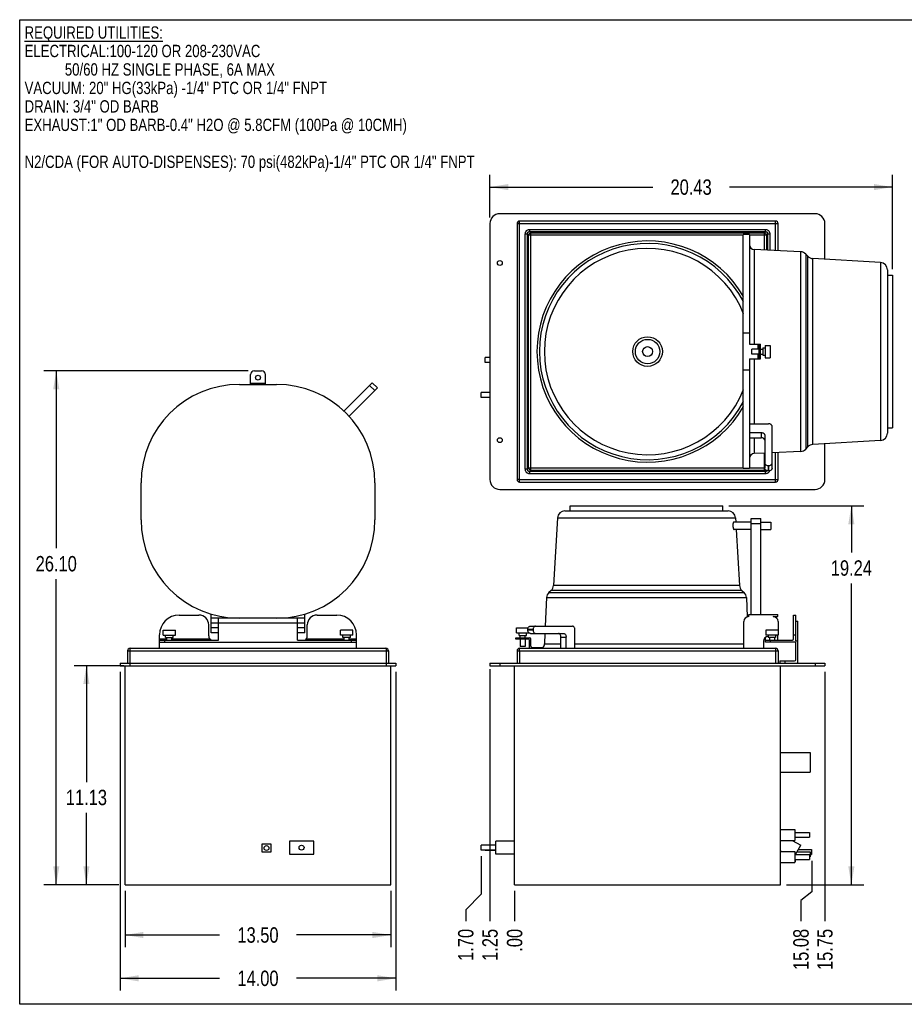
# Model space of a CAD drawing. Header units: inches. Extents: x 0 to 16, y 0 to 10.
# Tile 1 of 40: x 0 to 9, y 0 to 10. Entities that reach past the tile are written whole.
import ezdxf

# ---------------------------------------------------------------- set-up
doc = ezdxf.new("R2010")
doc.units = ezdxf.units.IN
doc.header["$LTSCALE"] = 0.935
doc.header["$MEASUREMENT"] = 0
doc.layers.get('0').update_dxf_attribs({"linetype": 'CONTINUOUS'})
doc.layers.add('02___PRT_ALL_AXES', color=7, linetype='CONTINUOUS')
doc.styles.get("Standard").update_dxf_attribs({"font": 'txt', "width": 0.8})
doc.dimstyles.new('DIMSTYLE_1', dxfattribs={"dimtxt": 0.15625, "dimasz": 0.1875, "dimexe": 0.125, "dimexo": 0.0625, "dimgap": 0.078125, "dimtad": 0, "dimtih": 1, "dimtoh": 1, "dimlfac": 5, "dimzin": 4, "dimdsep": 46, "dimtxsty": 'Standard', "dimblk": '_FILLED', "dimblk1": '_FILLED', "dimblk2": '_FILLED', "dimcen": 0.09, "dimazin": 1, "dimtfac": 1, "dimtofl": 0, "dimtmove": 0, "dimatfit": 3, "dimldrblk": '_FILLED', "dimfxl": 1, "dimtolj": 1, "dimtzin": 4, "dimarcsym": 0})
doc.dimstyles.new('DIMSTYLE_2', dxfattribs={"dimtxt": 0.15625, "dimasz": 0.1875, "dimexe": 0.125, "dimexo": 0.0625, "dimgap": 0.039062, "dimtad": 0, "dimtih": 1, "dimtoh": 1, "dimlfac": 5, "dimzin": 4, "dimdsep": 46, "dimtxsty": 'Standard', "dimblk": '_FILLED', "dimblk1": '_FILLED', "dimblk2": '_FILLED', "dimcen": 0.09, "dimazin": 1, "dimtfac": 1, "dimtofl": 0, "dimtmove": 0, "dimatfit": 3, "dimldrblk": '_FILLED', "dimfxl": 1, "dimtolj": 1, "dimtzin": 4, "dimarcsym": 0})

# ---------------------------------------------------------------- blocks, each defined once
blk = doc.blocks.new('_FILLED')
at = {"color": 0, "linetype": 'ByBlock'}
blk.add_solid([(0, 0), (-1, 0.167), (-1, -0.167)], dxfattribs=at)
blk = doc.blocks.new('*D1')
at = {"color": 2, "linetype": 'Continuous', "transparency": 16777216}
for p, q in [((1.069, 1.151), (1.069, 0.579)), ((3.769, 1.151), (3.769, 0.579)), ((1.069, 0.704), (2.029, 0.704)), ((3.769, 0.704), (2.81, 0.704))]:
    blk.add_line(p, q, dxfattribs=at)
at = {"color": 2, "linetype": 'Continuous', "transparency": 16777216, "xscale": 0.1875, "yscale": 0.1875, "zscale": 0.1875, "rotation": 180}
blk.add_blockref('_FILLED', (1.069, 0.704), dxfattribs=at)
at = {"color": 2, "linetype": 'Continuous', "transparency": 16777216, "xscale": 0.1875, "yscale": 0.1875, "zscale": 0.1875}
blk.add_blockref('_FILLED', (3.769, 0.704), dxfattribs=at)
at = {"color": 2, "linetype": 'Continuous', "transparency": 16777216, "insert": (2.419, 0.782), "char_height": 0.1562, "width": 0.625, "attachment_point": 2, "line_spacing_factor": 0.9}
blk.add_mtext('13.50', dxfattribs=at)
blk = doc.blocks.new('*D2')
at = {"color": 2, "linetype": 'Continuous', "transparency": 16777216}
for p, q in [((1.019, 3.376), (1.019, 0.139)), ((3.819, 3.376), (3.819, 0.139)), ((1.019, 0.264), (2.029, 0.264)), ((3.819, 0.264), (2.81, 0.264))]:
    blk.add_line(p, q, dxfattribs=at)
at = {"color": 2, "linetype": 'Continuous', "transparency": 16777216, "xscale": 0.1875, "yscale": 0.1875, "zscale": 0.1875, "rotation": 180}
blk.add_blockref('_FILLED', (1.019, 0.264), dxfattribs=at)
at = {"color": 2, "linetype": 'Continuous', "transparency": 16777216, "xscale": 0.1875, "yscale": 0.1875, "zscale": 0.1875}
blk.add_blockref('_FILLED', (3.819, 0.264), dxfattribs=at)
at = {"color": 2, "linetype": 'Continuous', "transparency": 16777216, "insert": (2.419, 0.342), "char_height": 0.1562, "width": 0.625, "attachment_point": 2, "line_spacing_factor": 0.9}
blk.add_mtext('14.00', dxfattribs=at)
blk = doc.blocks.new('*D3')
at = {"color": 2, "linetype": 'Continuous', "transparency": 16777216}
for p, q in [((1.057, 3.439), (0.552, 3.439)), ((0.677, 3.439), (0.677, 2.257)), ((0.677, 1.214), (0.677, 1.945)), ((1.007, 1.214), (0.552, 1.214))]:
    blk.add_line(p, q, dxfattribs=at)
at = {"color": 2, "linetype": 'Continuous', "transparency": 16777216, "xscale": 0.1875, "yscale": 0.1875, "zscale": 0.1875}
for p, rotation in [((0.677, 3.439), 90), ((0.677, 1.214), 270)]:
    blk.add_blockref('_FILLED', p, dxfattribs=dict(at, rotation=rotation))
at = {"color": 2, "linetype": 'Continuous', "transparency": 16777216, "insert": (0.677, 2.179), "char_height": 0.1562, "width": 0.625, "attachment_point": 2, "line_spacing_factor": 0.9}
blk.add_mtext('11.13', dxfattribs=at)
blk = doc.blocks.new('*D4')
at = {"color": 2, "linetype": 'Continuous', "transparency": 16777216}
for p, q in [((2.32, 6.433), (0.246, 6.433)), ((0.371, 6.433), (0.371, 4.631)), ((0.371, 1.214), (0.371, 4.318)), ((1.007, 1.214), (0.246, 1.214))]:
    blk.add_line(p, q, dxfattribs=at)
at = {"color": 2, "linetype": 'Continuous', "transparency": 16777216, "xscale": 0.1875, "yscale": 0.1875, "zscale": 0.1875}
for p, rotation in [((0.371, 6.433), 90), ((0.371, 1.214), 270)]:
    blk.add_blockref('_FILLED', p, dxfattribs=dict(at, rotation=rotation))
at = {"color": 2, "linetype": 'Continuous', "transparency": 16777216, "insert": (0.371, 4.553), "char_height": 0.1562, "width": 0.625, "attachment_point": 2, "line_spacing_factor": 0.9}
blk.add_mtext('26.10', dxfattribs=at)
blk = doc.blocks.new('*D5')
at = {"color": 2, "linetype": 'Continuous', "transparency": 16777216}
blk.add_line((4.774, 3.403), (4.774, 0.844), dxfattribs=at)
at = {"color": 2, "linetype": 'Continuous', "transparency": 16777216, "insert": (4.696, 0.766), "char_height": 0.1562, "width": 0.5, "attachment_point": 3, "rotation": 90, "line_spacing_factor": 0.9}
blk.add_mtext('1.25', dxfattribs=at)
blk = doc.blocks.new('*D6')
at = {"color": 2, "linetype": 'Continuous', "transparency": 16777216}
blk.add_line((5.024, 1.151), (5.024, 0.844), dxfattribs=at)
at = {"color": 2, "linetype": 'Continuous', "transparency": 16777216, "insert": (4.946, 0.766), "char_height": 0.1562, "width": 0.375, "attachment_point": 3, "rotation": 90, "line_spacing_factor": 0.9}
blk.add_mtext('.00', dxfattribs=at)
blk = doc.blocks.new('*D7')
at = {"color": 2, "linetype": 'Continuous', "transparency": 16777216}
for p, q in [((4.684, 1.504), (4.684, 1.118)), ((4.684, 1.118), (4.528, 0.958)), ((4.528, 0.958), (4.528, 0.844))]:
    blk.add_line(p, q, dxfattribs=at)
at = {"color": 2, "linetype": 'Continuous', "transparency": 16777216, "insert": (4.45, 0.766), "char_height": 0.1562, "width": 0.5, "attachment_point": 3, "rotation": 90, "line_spacing_factor": 0.9}
blk.add_mtext('1.70', dxfattribs=at)
blk = doc.blocks.new('*D8')
at = {"color": 2, "linetype": 'Continuous', "transparency": 16777216}
blk.add_line((8.174, 3.376), (8.174, 0.844), dxfattribs=at)
at = {"color": 2, "linetype": 'Continuous', "transparency": 16777216, "insert": (8.096, 0.766), "char_height": 0.1562, "width": 0.625, "attachment_point": 3, "rotation": 90, "line_spacing_factor": 0.9}
blk.add_mtext('15.75', dxfattribs=at)
blk = doc.blocks.new('*D9')
at = {"color": 2, "linetype": 'Continuous', "transparency": 16777216}
for p, q in [((8.04, 1.458), (8.04, 1.142)), ((8.04, 1.142), (7.931, 1.055)), ((7.931, 1.055), (7.931, 0.844))]:
    blk.add_line(p, q, dxfattribs=at)
at = {"color": 2, "linetype": 'Continuous', "transparency": 16777216, "insert": (7.853, 0.766), "char_height": 0.1562, "width": 0.625, "attachment_point": 3, "rotation": 90, "line_spacing_factor": 0.9}
blk.add_mtext('15.08', dxfattribs=at)
blk = doc.blocks.new('*D10')
at = {"color": 2, "linetype": 'Continuous', "transparency": 16777216}
for p, q in [((7.2, 5.062), (8.568, 5.062)), ((8.443, 5.062), (8.443, 4.587)), ((8.443, 1.214), (8.443, 4.274)), ((7.786, 1.214), (8.568, 1.214))]:
    blk.add_line(p, q, dxfattribs=at)
at = {"color": 2, "linetype": 'Continuous', "transparency": 16777216, "xscale": 0.1875, "yscale": 0.1875, "zscale": 0.1875}
for p, rotation in [((8.443, 5.062), 90), ((8.443, 1.214), 270)]:
    blk.add_blockref('_FILLED', p, dxfattribs=dict(at, rotation=rotation))
at = {"color": 2, "linetype": 'Continuous', "transparency": 16777216, "insert": (8.443, 4.509), "char_height": 0.1562, "width": 0.625, "attachment_point": 2, "line_spacing_factor": 0.9}
blk.add_mtext('19.24', dxfattribs=at)
blk = doc.blocks.new('*D24')
at = {"color": 2, "linetype": 'Continuous', "transparency": 16777216}
for p, q in [((4.774, 7.992), (4.774, 8.425)), ((8.859, 7.467), (8.859, 8.425)), ((4.774, 8.3), (6.426, 8.3)), ((8.859, 8.3), (7.207, 8.3))]:
    blk.add_line(p, q, dxfattribs=at)
at = {"color": 2, "linetype": 'Continuous', "transparency": 16777216, "xscale": 0.1875, "yscale": 0.1875, "zscale": 0.1875, "rotation": 180}
blk.add_blockref('_FILLED', (4.774, 8.3), dxfattribs=at)
at = {"color": 2, "linetype": 'Continuous', "transparency": 16777216, "xscale": 0.1875, "yscale": 0.1875, "zscale": 0.1875}
blk.add_blockref('_FILLED', (8.859, 8.3), dxfattribs=at)
at = {"color": 2, "linetype": 'Continuous', "transparency": 16777216, "insert": (6.816, 8.378), "char_height": 0.1562, "width": 0.625, "attachment_point": 2, "line_spacing_factor": 0.9}
blk.add_mtext('20.43', dxfattribs=at)

msp = doc.modelspace()

# ---------------------------------------------------------------- linework, layer by layer
at = {"color": 7, "linetype": 'Continuous'}
for p, q in [((0, 0), (0, 10)), ((0, 10), (16, 10)), ((8.074, 8.0294), (4.874, 8.0294)), ((4.774, 7.9294), (4.774, 5.3294)), ((5.049, 7.9284), (5.049, 5.3294)), ((5.049, 7.9284), (7.699, 7.9284)), ((5.075, 5.3304), (5.075, 7.9544)), ((7.673, 7.9544), (5.075, 7.9544)), ((7.673, 7.6549), (7.673, 7.9544)), ((7.699, 7.6537), (7.699, 7.9284)), ((8.174, 7.5668), (8.174, 7.9294)), ((5.1329, 5.4349), (5.1329, 7.824)), ((5.1329, 7.824), (5.1561, 7.824)), ((5.1561, 5.4349), (5.1561, 7.824)), ((5.1561, 7.824), (5.1668, 7.8133)), ((5.1668, 5.4455), (5.1668, 7.8133)), ((5.1668, 7.8133), (7.346, 7.8133)), ((5.1794, 7.8472), (5.1794, 7.8705)), ((5.1794, 7.8705), (7.5685, 7.8705)), ((5.1794, 7.8472), (5.1901, 7.8366)), ((5.1794, 7.8472), (7.5685, 7.8472)), ((5.1901, 5.4222), (5.1901, 7.8366)), ((5.1901, 7.8366), (7.5579, 7.8366)), ((7.346, 5.4419), (7.346, 7.8169)), ((7.409, 7.8169), (7.346, 7.8169)), ((7.409, 7.8169), (7.409, 6.7044)), ((7.409, 7.8133), (7.5811, 7.8133)), ((7.5685, 7.8472), (7.5579, 7.8366)), ((7.5579, 7.8366), (7.5579, 7.6602)), ((7.5685, 7.8705), (7.5685, 7.8472)), ((7.5918, 7.824), (7.5811, 7.8133)), ((7.5811, 7.8133), (7.5811, 7.6591)), ((7.5918, 7.824), (7.5918, 7.6586)), ((7.5918, 7.824), (7.615, 7.824)), ((7.615, 7.824), (7.615, 7.6576)), ((7.4567, 7.6648), (7.4567, 6.7044)), ((7.9277, 7.6433), (7.4567, 7.6648)), ((7.9277, 7.6433), (7.9277, 5.6155)), ((7.9796, 7.6196), (7.9796, 5.6393)), ((7.9796, 7.6196), (8.0004, 7.5975)), ((8.0004, 5.6614), (8.0004, 7.5975)), ((8.7384, 7.5336), (8.0506, 7.574)), ((8.0506, 5.6848), (8.0506, 7.574)), ((8.7384, 7.5336), (8.7384, 5.7253)), ((8.809, 7.4587), (8.809, 5.8001)), ((7.409, 6.8169), (7.346, 6.8169)), ((7.409, 6.7044), (7.519, 6.7044)), ((7.495, 6.7044), (7.495, 6.6544)), ((7.507, 6.5544), (7.507, 6.7044)), ((7.519, 6.5544), (7.519, 6.7044)), ((7.495, 6.6044), (7.495, 6.5544)), ((7.519, 6.6664), (7.507, 6.6664)), ((7.409, 6.5544), (7.519, 6.5544)), ((7.409, 6.5544), (7.409, 5.4419)), ((7.4567, 6.5544), (7.4567, 5.8958)), ((7.507, 6.5924), (7.519, 6.5924)), ((2.3822, 6.4331), (2.4562, 6.4331)), ((7.409, 6.4419), (7.346, 6.4419)), ((2.3442, 6.2956), (2.3442, 6.3951)), ((2.3442, 6.3076), (2.4942, 6.3076)), ((2.4942, 6.2956), (2.4942, 6.3951)), ((3.2889, 6.024), (3.5778, 6.313)), ((3.5778, 6.313), (3.6309, 6.2599)), ((2.2317, 6.2956), (2.6067, 6.2956)), ((3.3419, 5.971), (3.6309, 6.2599)), ((3.551, 6.2861), (3.604, 6.2331)), ((7.409, 5.8074), (7.527, 5.8074)), ((7.4111, 5.8958), (7.602, 5.8958)), ((7.527, 5.8074), (7.527, 5.7544)), ((7.638, 5.4433), (7.638, 5.8703)), ((7.409, 5.7544), (7.527, 5.7544)), ((7.4567, 5.7544), (7.4567, 5.5941)), ((7.563, 5.782), (7.563, 5.4447)), ((8.7384, 5.7253), (8.0506, 5.6848)), ((7.9277, 5.6155), (7.638, 5.6023)), ((7.673, 5.3044), (7.673, 5.6039)), ((7.699, 5.3304), (7.699, 5.6051)), ((7.9796, 5.6393), (8.0004, 5.6614)), ((8.174, 5.3294), (8.174, 5.6921)), ((7.563, 5.5989), (7.4567, 5.5941)), ((7.5579, 5.5987), (7.5579, 5.4222)), ((5.1561, 5.4349), (5.1329, 5.4349)), ((5.1561, 5.4349), (5.1668, 5.4455)), ((7.346, 5.4455), (5.1668, 5.4455)), ((5.1794, 5.4116), (5.1901, 5.4222)), ((5.1794, 5.3884), (5.1794, 5.4116)), ((7.5685, 5.4116), (5.1794, 5.4116)), ((7.5579, 5.4222), (5.1901, 5.4222)), ((7.409, 5.4419), (7.346, 5.4419)), ((7.563, 5.4455), (7.409, 5.4455)), ((7.5685, 5.4116), (7.5579, 5.4222)), ((7.5685, 5.4116), (7.5685, 5.3884)), ((7.602, 5.4708), (7.601, 5.4708)), ((7.601, 5.4708), (7.601, 5.4178)), ((7.601, 5.4178), (7.602, 5.4178)), ((7.602, 5.4178), (7.602, 5.4708)), ((5.075, 5.3304), (5.049, 5.3294)), ((5.074, 5.3044), (5.075, 5.3304)), ((5.074, 5.3044), (7.673, 5.3044)), ((5.075, 5.3304), (7.699, 5.3304)), ((7.5685, 5.3884), (5.1794, 5.3884)), ((1.2317, 4.9206), (1.2317, 5.2956)), ((3.6067, 5.2956), (3.6067, 4.9206)), ((4.874, 5.2294), (8.074, 5.2294)), ((5.5337, 5.0121), (7.1922, 5.0121)), ((5.4588, 4.9415), (5.4183, 4.2537)), ((5.4588, 4.9415), (7.2671, 4.9415)), ((7.2671, 4.9415), (7.2698, 4.8956)), ((7.4247, 3.9581), (7.4247, 4.9331)), ((7.4247, 4.9331), (7.5247, 4.9331)), ((7.5247, 3.9581), (7.5247, 4.9331)), ((7.2742, 4.8206), (7.3076, 4.2537)), ((7.4247, 4.8831), (7.5247, 4.8831)), ((5.3949, 4.2035), (5.3728, 4.1827)), ((7.331, 4.2035), (5.3949, 4.2035)), ((7.3076, 4.2537), (5.4183, 4.2537)), ((7.331, 4.2035), (7.3531, 4.1827)), ((5.349, 4.1308), (5.3359, 3.8411)), ((5.349, 4.1308), (7.3769, 4.1308)), ((5.3728, 4.1827), (7.3531, 4.1827)), ((7.3769, 4.1308), (7.3858, 3.9347)), ((1.6192, 3.9536), (1.8192, 3.9536)), ((1.9442, 3.7721), (1.9442, 3.9628)), ((2.8942, 3.9206), (1.9442, 3.9206)), ((2.0192, 3.6996), (2.0192, 3.9206)), ((2.8192, 3.6996), (2.8192, 3.9206)), ((2.8942, 3.7721), (2.8942, 3.9628)), ((3.0192, 3.9536), (3.2192, 3.9536)), ((7.4005, 3.9581), (7.6947, 3.9581)), ((7.4005, 3.9371), (7.4005, 3.9581)), ((7.649, 3.9371), (7.6947, 3.9371)), ((7.6947, 3.9371), (7.6947, 3.9581)), ((7.857, 3.9536), (7.878, 3.9536)), ((7.857, 3.7116), (7.857, 3.9536)), ((7.878, 3.691), (7.878, 3.9536)), ((1.9192, 3.741), (1.9192, 3.8536)), ((2.0192, 3.8706), (1.9442, 3.8706)), ((2.0192, 3.8221), (1.9442, 3.8221)), ((2.0192, 3.8746), (2.8192, 3.8746)), ((2.8942, 3.8706), (2.8192, 3.8706)), ((2.8942, 3.8221), (2.8192, 3.8221)), ((2.9192, 3.741), (2.9192, 3.8536)), ((5.158, 3.8051), (5.158, 3.8041)), ((5.2111, 3.8051), (5.158, 3.8051)), ((5.158, 3.8041), (5.2111, 3.8041)), ((5.1835, 3.8411), (5.6106, 3.8411)), ((5.2111, 3.8041), (5.2111, 3.8051)), ((5.6361, 3.616), (5.6361, 3.8051)), ((7.3505, 3.616), (7.3505, 3.8871)), ((7.699, 3.8871), (7.699, 3.7996)), ((7.878, 3.891), (7.899, 3.891)), ((7.899, 3.466), (7.899, 3.891)), ((1.4192, 3.616), (1.4192, 3.7536)), ((1.4192, 3.7116), (1.4942, 3.7116)), ((1.5442, 3.7116), (1.9192, 3.7116)), ((1.9192, 3.7116), (1.9192, 3.6996)), ((2.0192, 3.7721), (1.9442, 3.7721)), ((2.8942, 3.7721), (2.8192, 3.7721)), ((2.9192, 3.7116), (3.2942, 3.7116)), ((2.9192, 3.6996), (2.9192, 3.7116)), ((3.3442, 3.7116), (3.4192, 3.7116)), ((3.4192, 3.616), (3.4192, 3.7536)), ((5.038, 3.7101), (5.038, 3.7221)), ((5.038, 3.7221), (5.1755, 3.7221)), ((5.1635, 3.7101), (5.038, 3.7101)), ((5.076, 3.7101), (5.076, 3.7221)), ((5.1849, 3.7661), (5.5222, 3.7661)), ((5.1875, 3.6361), (5.1875, 3.7101)), ((5.3325, 3.7661), (5.3276, 3.6598)), ((5.4946, 3.616), (5.4946, 3.7301)), ((5.4946, 3.7301), (5.5477, 3.7301)), ((5.5477, 3.616), (5.5477, 3.7301)), ((7.571, 3.6786), (7.571, 3.7269)), ((7.696, 3.6996), (7.696, 3.7496)), ((7.857, 3.7536), (7.878, 3.7536)), ((1.1202, 3.466), (1.1202, 3.616)), ((1.1202, 3.616), (3.7182, 3.616)), ((1.4192, 3.6996), (2.0192, 3.6996)), ((1.4192, 3.6786), (3.4192, 3.6786)), ((1.4692, 3.6996), (1.4692, 3.6786)), ((2.8192, 3.6996), (3.4192, 3.6996)), ((3.3692, 3.6786), (3.3692, 3.6996)), ((5.075, 3.616), (7.673, 3.616)), ((5.1755, 3.616), (5.1755, 3.6981)), ((5.1995, 3.6241), (5.3112, 3.6241)), ((5.2745, 3.6241), (5.2745, 3.616)), ((5.3276, 3.6598), (5.4946, 3.6598)), ((5.6361, 3.6598), (7.3505, 3.6598)), ((7.5505, 3.6871), (7.5505, 3.616)), ((7.571, 3.6996), (7.845, 3.6996)), ((7.878, 3.6786), (7.571, 3.6786)), ((7.621, 3.6786), (7.621, 3.6996)), ((7.673, 3.616), (7.673, 3.466)), ((7.878, 3.691), (7.899, 3.691)), ((7.878, 3.499), (7.878, 3.6786)), ((1.0942, 3.59), (1.0942, 3.466)), ((1.0942, 3.59), (3.7442, 3.59)), ((3.7192, 3.59), (3.7192, 3.439)), ((3.7442, 3.59), (3.7442, 3.466)), ((5.049, 3.59), (5.049, 3.466)), ((5.049, 3.59), (7.699, 3.59)), ((5.074, 3.59), (5.074, 3.466)), ((7.699, 3.59), (7.699, 3.466)), ((1.0192, 3.466), (1.0192, 3.439)), ((1.0192, 3.466), (3.8192, 3.466)), ((1.0192, 3.439), (3.8192, 3.439)), ((1.0692, 1.214), (1.0692, 3.439)), ((1.1192, 3.466), (1.1192, 3.439)), ((3.7692, 1.214), (3.7692, 3.439)), ((3.8192, 3.466), (3.8192, 3.439)), ((4.774, 3.466), (4.774, 3.439)), ((4.774, 3.466), (8.174, 3.466)), ((4.774, 3.439), (8.174, 3.439)), ((4.874, 3.466), (4.874, 3.439)), ((5.024, 1.214), (5.024, 3.439)), ((7.718, 3.487), (7.866, 3.487)), ((7.718, 3.487), (7.718, 3.466)), ((7.724, 1.214), (7.724, 3.439)), ((7.768, 3.487), (7.768, 3.466)), ((8.074, 3.466), (8.074, 3.439)), ((8.174, 3.466), (8.174, 3.439)), ((2.5522, 1.6262), (2.4582, 1.6262)), ((2.4582, 1.6262), (2.4582, 1.5474)), ((2.5522, 1.5474), (2.5522, 1.6262)), ((2.9855, 1.657), (2.7375, 1.657)), ((2.7375, 1.657), (2.7375, 1.526)), ((2.9855, 1.526), (2.9855, 1.657)), ((4.834, 1.526), (4.834, 1.657)), ((5.024, 1.657), (4.834, 1.657)), ((2.4582, 1.5474), (2.5522, 1.5474)), ((2.7375, 1.526), (2.9855, 1.526)), ((5.024, 1.526), (4.834, 1.526)), ((7.869, 1.4471), (7.874, 1.4471)), ((7.874, 1.471), (7.874, 1.4471)), ((1.0692, 1.214), (3.7692, 1.214)), ((5.024, 1.214), (7.724, 1.214)), ((16, 0), (0, 0))]:
    msp.add_line(p, q, dxfattribs=at)
for radius in [0.15, 0.124, 0.05]:
    msp.add_circle((6.374, 6.6294), radius, dxfattribs=at)
for centre, radius, start, end in [((4.874, 7.9294), 0.1, 90, 180), ((8.074, 7.9294), 0.1, 0, 90), ((5.075, 7.9284), 0.026, 90, 180), ((7.673, 7.9284), 0.026, 0, 90), ((6.374, 6.6294), 1.123, 29.77752, 330.22248), ((6.374, 6.6294), 1.098, 27.51768, 332.48232), ((7.459, 7.7147), 0.05, 180, 267.39744), ((6.374, 6.6294), 1.048, 21.53118, 338.46882), ((7.9243, 7.5674), 0.076, 43.31677, 87.39744), ((8.055, 7.6489), 0.075, 223.31677, 266.63354), ((8.734, 7.4587), 0.075, 0, 86.63354), ((2.3822, 6.3951), 0.038, 90, 180), ((2.4562, 6.3951), 0.038, 0, 90), ((2.2317, 5.2956), 1, 90, 180), ((2.6067, 5.2956), 1, 0, 90), ((8.734, 5.8001), 0.075, 273.36646, 360), ((7.9243, 5.6914), 0.076, 272.60256, 316.68323), ((8.055, 5.6099), 0.075, 93.36646, 136.68323), ((7.459, 5.5441), 0.05, 92.60256, 180), ((7.5688, 5.4332), 0.046, 334.62341, 342.02644), ((4.874, 5.3294), 0.1, 180, 270), ((5.074, 5.3294), 0.025, 180, 270), ((7.673, 5.3304), 0.026, 270, 360), ((8.074, 5.3294), 0.1, 270, 360), ((5.5337, 4.9371), 0.075, 90, 176.63354), ((7.1922, 4.9371), 0.075, 3.36646, 90), ((2.2317, 4.9206), 1, 180, 270), ((2.6067, 4.9206), 1, 270, 360), ((5.3435, 4.2581), 0.075, 313.31677, 356.63354), ((7.3824, 4.2581), 0.075, 183.36646, 226.68323), ((5.425, 4.1274), 0.076, 133.31677, 177.39744), ((7.301, 4.1274), 0.076, 2.60256, 46.68323), ((1.6192, 3.7536), 0.2, 90, 180), ((1.8192, 3.8536), 0.1, 0, 90), ((3.0192, 3.8536), 0.1, 90, 180), ((3.2192, 3.7536), 0.2, 0, 90), ((7.4005, 3.8871), 0.05, 90, 180), ((7.649, 3.8871), 0.05, 0, 90), ((1.9692, 3.741), 0.05, 180, 235.89383), ((2.8692, 3.741), 0.05, 304.10617, 360), ((5.1635, 3.6981), 0.012, 0, 90), ((5.1755, 3.7101), 0.012, 0, 90), ((7.6005, 3.6871), 0.05, 91.88875, 180), ((7.649, 3.7871), 0.05, 300, 310.96701), ((7.845, 3.7116), 0.012, 270, 360), ((1.1202, 3.59), 0.026, 90, 180), ((3.7182, 3.59), 0.026, 0, 90), ((5.075, 3.59), 0.026, 90, 180), ((5.1995, 3.6361), 0.012, 180, 270), ((5.2777, 3.6621), 0.05, 311.32613, 357.39744), ((7.673, 3.59), 0.026, 0, 90), ((7.866, 3.499), 0.012, 270, 360)]:
    msp.add_arc(centre, radius, start, end, dxfattribs=at)
for points, knots in [([(5.1329, 7.824), (5.1329, 7.827), (5.1334, 7.8332), (5.1358, 7.8421), (5.14, 7.8504), (5.1458, 7.8576), (5.153, 7.8634), (5.1613, 7.8676), (5.1702, 7.87), (5.1763, 7.8705), (5.1794, 7.8705)], [0, 0, 0, 0, 0.124955, 0.250082, 0.375085, 0.500023, 0.624963, 0.749949, 0.875058, 1, 1, 1, 1]), ([(5.1561, 7.824), (5.1559, 7.8256), (5.1557, 7.8288), (5.1562, 7.8337), (5.1578, 7.8385), (5.1608, 7.8426), (5.1649, 7.8455), (5.1696, 7.8472), (5.1745, 7.8477), (5.1778, 7.8475), (5.1794, 7.8472)], [0, 0, 0, 0, 0.122854, 0.247194, 0.373145, 0.500025, 0.626935, 0.752836, 0.877165, 1, 1, 1, 1]), ([(5.1901, 7.8366), (5.1845, 7.8355), (5.1739, 7.8295), (5.1679, 7.8189), (5.1668, 7.8133)], [0, 0, 0, 0, 0.500008, 1, 1, 1, 1]), ([(7.5811, 7.8133), (7.58, 7.8189), (7.574, 7.8295), (7.5635, 7.8355), (7.5579, 7.8366)], [0, 0, 0, 0, 0.500008, 1, 1, 1, 1]), ([(7.5685, 7.8705), (7.5716, 7.8705), (7.5777, 7.87), (7.5867, 7.8676), (7.5949, 7.8634), (7.6021, 7.8576), (7.608, 7.8504), (7.6121, 7.8421), (7.6145, 7.8332), (7.615, 7.827), (7.615, 7.824)], [0, 0, 0, 0, 0.124955, 0.250082, 0.375085, 0.500023, 0.624963, 0.749949, 0.875058, 1, 1, 1, 1]), ([(7.5685, 7.8472), (7.5701, 7.8475), (7.5734, 7.8477), (7.5783, 7.8472), (7.583, 7.8455), (7.5871, 7.8426), (7.5901, 7.8385), (7.5917, 7.8337), (7.5922, 7.8288), (7.592, 7.8256), (7.5918, 7.824)], [0, 0, 0, 0, 0.122854, 0.247194, 0.373145, 0.500025, 0.626935, 0.752836, 0.877165, 1, 1, 1, 1]), ([(7.4111, 5.8958), (7.4104, 5.8942), (7.4093, 5.8908), (7.409, 5.8873), (7.409, 5.8855)], [0, 0, 0, 0, 0.505195, 1, 1, 1, 1]), ([(7.527, 5.8074), (7.5316, 5.8074), (7.5406, 5.8062), (7.5507, 5.8016), (7.5569, 5.7963), (7.5603, 5.7919), (7.5625, 5.787), (7.563, 5.7836), (7.563, 5.782)], [0, 0, 0, 0, 0.287087, 0.553563, 0.6755, 0.789314, 0.896626, 1, 1, 1, 1]), ([(7.638, 5.8703), (7.638, 5.872), (7.6375, 5.8754), (7.6353, 5.8803), (7.6319, 5.8847), (7.6257, 5.89), (7.6156, 5.8946), (7.6066, 5.8958), (7.602, 5.8958)], [0, 0, 0, 0, 0.103374, 0.210686, 0.3245, 0.446437, 0.712913, 1, 1, 1, 1]), ([(7.563, 5.7289), (7.563, 5.7306), (7.5625, 5.734), (7.5603, 5.7389), (7.5569, 5.7433), (7.5507, 5.7486), (7.5406, 5.7532), (7.5316, 5.7544), (7.527, 5.7544)], [0, 0, 0, 0, 0.103374, 0.210686, 0.3245, 0.446437, 0.712913, 1, 1, 1, 1]), ([(5.1794, 5.3884), (5.1763, 5.3884), (5.1702, 5.3889), (5.1613, 5.3913), (5.153, 5.3954), (5.1458, 5.4012), (5.14, 5.4084), (5.1358, 5.4167), (5.1334, 5.4256), (5.1329, 5.4318), (5.1329, 5.4349)], [0, 0, 0, 0, 0.124955, 0.250082, 0.375085, 0.500023, 0.624963, 0.749948, 0.875058, 1, 1, 1, 1]), ([(5.1794, 5.4116), (5.1778, 5.4114), (5.1746, 5.4111), (5.1697, 5.4117), (5.1649, 5.4133), (5.1608, 5.4163), (5.1578, 5.4204), (5.1562, 5.4251), (5.1557, 5.43), (5.1559, 5.4333), (5.1561, 5.4349)], [0, 0, 0, 0, 0.122848, 0.247182, 0.373126, 0.500003, 0.626916, 0.752823, 0.877159, 1, 1, 1, 1]), ([(5.1668, 5.4455), (5.1679, 5.4399), (5.1739, 5.4293), (5.1845, 5.4234), (5.1901, 5.4222)], [0, 0, 0, 0, 0.500035, 1, 1, 1, 1]), ([(7.5579, 5.4222), (7.5602, 5.4227), (7.5647, 5.4243), (7.5688, 5.4269), (7.5706, 5.4285)], [0, 0, 0, 0, 0.490895, 1, 1, 1, 1]), ([(7.563, 5.4977), (7.563, 5.4959), (7.5635, 5.4923), (7.5657, 5.4872), (7.5693, 5.4825), (7.5759, 5.4769), (7.5843, 5.4731), (7.5936, 5.4712), (7.5985, 5.4708), (7.601, 5.4708)], [0, 0, 0, 0, 0.1033, 0.210535, 0.324267, 0.446116, 0.712402, 0.854962, 1, 1, 1, 1]), ([(7.601, 5.4178), (7.5985, 5.4178), (7.5936, 5.4181), (7.5843, 5.4201), (7.5759, 5.4239), (7.5693, 5.4295), (7.5657, 5.4342), (7.5635, 5.4393), (7.563, 5.4429), (7.563, 5.4447)], [0, 0, 0, 0, 0.145038, 0.287598, 0.553884, 0.675733, 0.789465, 0.8967, 1, 1, 1, 1]), ([(7.5891, 5.4192), (7.588, 5.4175), (7.5859, 5.4153), (7.5826, 5.4133), (7.579, 5.4119), (7.5742, 5.4111), (7.5704, 5.4113), (7.5685, 5.4116)], [0, 0, 0, 0, 0.253427, 0.379961, 0.505921, 0.754777, 1, 1, 1, 1]), ([(7.6104, 5.4135), (7.6095, 5.4116), (7.6073, 5.4078), (7.6033, 5.4027), (7.5986, 5.3983), (7.5915, 5.3934), (7.5814, 5.3894), (7.5728, 5.3884), (7.5685, 5.3884)], [0, 0, 0, 0, 0.125118, 0.250221, 0.375365, 0.500444, 0.750223, 1, 1, 1, 1]), ([(7.602, 5.4708), (7.6066, 5.4708), (7.6156, 5.472), (7.6257, 5.4766), (7.6319, 5.4819), (7.6353, 5.4863), (7.6375, 5.4912), (7.638, 5.4946), (7.638, 5.4963)], [0, 0, 0, 0, 0.287087, 0.553563, 0.6755, 0.789314, 0.896626, 1, 1, 1, 1]), ([(7.638, 5.4433), (7.638, 5.4416), (7.6375, 5.4382), (7.6353, 5.4333), (7.6319, 5.4289), (7.6257, 5.4236), (7.6156, 5.419), (7.6066, 5.4178), (7.602, 5.4178)], [0, 0, 0, 0, 0.103374, 0.210686, 0.3245, 0.446437, 0.712913, 1, 1, 1, 1]), ([(5.158, 3.8051), (5.158, 3.8097), (5.1593, 3.8187), (5.1638, 3.8288), (5.1691, 3.8351), (5.1736, 3.8385), (5.1784, 3.8406), (5.1818, 3.8411), (5.1835, 3.8411)], [0, 0, 0, 0, 0.287087, 0.553563, 0.6755, 0.789314, 0.896626, 1, 1, 1, 1]), ([(5.1849, 3.7661), (5.1832, 3.7661), (5.1795, 3.7666), (5.1744, 3.7688), (5.1697, 3.7724), (5.1642, 3.779), (5.1603, 3.7874), (5.1584, 3.7967), (5.158, 3.8016), (5.158, 3.8041)], [0, 0, 0, 0, 0.1033, 0.210535, 0.324267, 0.446116, 0.712402, 0.854962, 1, 1, 1, 1]), ([(5.2365, 3.8411), (5.2349, 3.8411), (5.2314, 3.8406), (5.2266, 3.8385), (5.2222, 3.8351), (5.2169, 3.8288), (5.2123, 3.8187), (5.2111, 3.8097), (5.2111, 3.8051)], [0, 0, 0, 0, 0.103374, 0.210686, 0.3245, 0.446437, 0.712913, 1, 1, 1, 1]), ([(5.2111, 3.8041), (5.2111, 3.8016), (5.2114, 3.7967), (5.2134, 3.7874), (5.2172, 3.779), (5.2228, 3.7724), (5.2275, 3.7688), (5.2326, 3.7666), (5.2362, 3.7661), (5.238, 3.7661)], [0, 0, 0, 0, 0.145038, 0.287598, 0.553884, 0.675733, 0.789465, 0.8967, 1, 1, 1, 1]), ([(5.6361, 3.8051), (5.6361, 3.8097), (5.6348, 3.8187), (5.6303, 3.8288), (5.625, 3.8351), (5.6205, 3.8385), (5.6157, 3.8406), (5.6123, 3.8411), (5.6106, 3.8411)], [0, 0, 0, 0, 0.287087, 0.553563, 0.6755, 0.789314, 0.896626, 1, 1, 1, 1]), ([(5.4946, 3.7301), (5.4946, 3.7347), (5.4934, 3.7437), (5.4888, 3.7538), (5.4836, 3.7601), (5.4791, 3.7635), (5.4743, 3.7656), (5.4708, 3.7661), (5.4692, 3.7661)], [0, 0, 0, 0, 0.287087, 0.553563, 0.6755, 0.789314, 0.896626, 1, 1, 1, 1]), ([(5.5222, 3.7661), (5.5239, 3.7661), (5.5273, 3.7656), (5.5322, 3.7635), (5.5366, 3.7601), (5.5419, 3.7538), (5.5465, 3.7437), (5.5477, 3.7347), (5.5477, 3.7301)], [0, 0, 0, 0, 0.103374, 0.210686, 0.3245, 0.446437, 0.712913, 1, 1, 1, 1]), ([(3.7182, 3.616), (3.7183, 3.616), (3.7184, 3.6158), (3.7184, 3.6157), (3.7185, 3.6153), (3.7185, 3.6148), (3.7186, 3.6139), (3.7187, 3.6128), (3.7188, 3.6109), (3.719, 3.6081), (3.7191, 3.6042), (3.7192, 3.5998), (3.7192, 3.595), (3.7192, 3.5917), (3.7192, 3.59)], [0, 0, 0, 0, 0.006737, 0.012941, 0.021424, 0.045423, 0.078618, 0.12062, 0.171031, 0.295161, 0.446295, 0.618643, 0.805595, 1, 1, 1, 1]), ([(5.074, 3.59), (5.074, 3.5917), (5.074, 3.595), (5.074, 3.5998), (5.0741, 3.6042), (5.0742, 3.6081), (5.0744, 3.6109), (5.0745, 3.6128), (5.0746, 3.6139), (5.0747, 3.6148), (5.0747, 3.6153), (5.0748, 3.6157), (5.0748, 3.6158), (5.0749, 3.616), (5.075, 3.616)], [0, 0, 0, 0, 0.194404, 0.381356, 0.553702, 0.704836, 0.828966, 0.879377, 0.921381, 0.954576, 0.978575, 0.987058, 0.993262, 1, 1, 1, 1]), ([(5.3112, 3.6241), (5.3106, 3.6234), (5.3091, 3.6221), (5.3051, 3.6191), (5.3016, 3.617), (5.2989, 3.6159)], [0, 0, 0, 0, 0.177772, 0.410668, 1, 1, 1, 1])]:
    msp.add_open_spline(points, degree=3, knots=knots, dxfattribs=at)
at = {"layer": '02___PRT_ALL_AXES', "color": 7, "linetype": 'Continuous'}
for p, q in [((8.809, 7.4044), (8.859, 7.4044)), ((8.859, 7.4044), (8.859, 5.8544)), ((7.507, 6.6544), (7.432, 6.6544)), ((7.432, 6.6044), (7.432, 6.6544)), ((7.507, 6.6044), (7.432, 6.6044)), ((7.519, 6.6544), (7.544, 6.6544)), ((7.519, 6.6044), (7.544, 6.6044)), ((7.544, 6.6669), (7.569, 6.6669)), ((7.544, 6.6669), (7.544, 6.5919)), ((7.569, 6.6919), (7.619, 6.6919)), ((7.569, 6.6919), (7.569, 6.5669)), ((7.619, 6.6919), (7.619, 6.5669)), ((4.724, 6.519), (4.724, 6.568)), ((4.774, 6.568), (4.724, 6.568)), ((4.774, 6.519), (4.724, 6.519)), ((7.544, 6.5919), (7.569, 6.5919)), ((7.569, 6.5669), (7.619, 6.5669)), ((4.684, 6.1621), (4.684, 6.2121)), ((4.774, 6.2121), (4.684, 6.2121)), ((4.774, 6.1621), (4.684, 6.1621)), ((8.809, 5.8544), (8.859, 5.8544)), ((5.588, 5.0121), (5.588, 5.0621)), ((5.588, 5.0621), (7.138, 5.0621)), ((7.138, 5.0121), (7.138, 5.0621)), ((7.4247, 4.8956), (7.2475, 4.8956)), ((7.4247, 4.8206), (7.252, 4.8206)), ((7.5247, 4.8956), (7.6247, 4.8956)), ((7.5247, 4.8206), (7.6247, 4.8206)), ((7.6247, 4.8956), (7.6247, 4.8206)), ((5.0442, 3.7721), (5.0442, 3.8221)), ((5.0442, 3.8221), (5.1614, 3.8221)), ((1.4567, 3.7496), (1.4567, 3.7996)), ((1.4567, 3.7996), (1.5817, 3.7996)), ((1.4567, 3.7496), (1.5817, 3.7496)), ((1.4817, 3.7246), (1.4817, 3.7496)), ((1.4817, 3.7246), (1.5567, 3.7246)), ((1.4942, 3.6996), (1.4942, 3.7246)), ((1.5442, 3.6996), (1.5442, 3.7246)), ((1.5567, 3.7246), (1.5567, 3.7496)), ((1.5817, 3.7496), (1.5817, 3.7996)), ((3.3817, 3.7996), (3.2567, 3.7996)), ((3.2567, 3.7496), (3.2567, 3.7996)), ((3.3817, 3.7496), (3.2567, 3.7496)), ((3.2817, 3.7246), (3.2817, 3.7496)), ((3.3567, 3.7246), (3.2817, 3.7246)), ((3.2942, 3.6996), (3.2942, 3.7246)), ((3.3442, 3.6996), (3.3442, 3.7246)), ((3.3567, 3.7246), (3.3567, 3.7496)), ((3.3817, 3.7496), (3.3817, 3.7996)), ((5.0442, 3.7721), (5.1692, 3.7721)), ((5.0692, 3.7471), (5.0692, 3.7721)), ((5.0692, 3.7471), (5.1442, 3.7471)), ((5.0817, 3.7221), (5.0817, 3.7471)), ((5.0817, 3.7101), (5.0817, 3.6351)), ((5.1317, 3.7221), (5.1317, 3.7471)), ((5.1317, 3.7101), (5.1317, 3.6351)), ((5.1442, 3.7471), (5.1442, 3.7721)), ((5.1692, 3.7721), (5.1692, 3.7733)), ((7.6989, 3.7996), (7.5739, 3.7996)), ((7.5739, 3.7996), (7.5739, 3.7496)), ((7.6989, 3.7496), (7.5739, 3.7496)), ((7.5989, 3.7496), (7.5989, 3.7246)), ((7.6739, 3.7246), (7.5989, 3.7246)), ((7.6114, 3.7246), (7.6114, 3.6996)), ((7.6614, 3.7246), (7.6614, 3.6996)), ((7.6739, 3.7496), (7.6739, 3.7246)), ((7.6989, 3.7996), (7.6989, 3.7496)), ((5.1317, 3.6351), (5.0817, 3.6351)), ((7.724, 2.5566), (8.024, 2.5566)), ((8.024, 2.5566), (8.024, 2.3566)), ((7.724, 2.3566), (8.024, 2.3566)), ((7.724, 1.777), (7.869, 1.777)), ((7.869, 1.777), (7.869, 1.665)), ((7.869, 1.746), (8.019, 1.746)), ((8.019, 1.746), (8.019, 1.696)), ((4.684, 1.5665), (4.684, 1.6165)), ((4.834, 1.6165), (4.684, 1.6165)), ((7.724, 1.665), (7.869, 1.665)), ((7.8428, 1.665), (7.9292, 1.6151)), ((7.869, 1.696), (8.019, 1.696)), ((7.8749, 1.521), (7.9292, 1.6151)), ((4.834, 1.5665), (4.684, 1.5665)), ((4.724, 1.5623), (4.724, 1.5665)), ((4.834, 1.5623), (4.724, 1.5623)), ((7.724, 1.5604), (7.7385, 1.552)), ((7.724, 1.552), (7.869, 1.552)), ((7.869, 1.552), (7.869, 1.44)), ((7.869, 1.521), (8.019, 1.521)), ((7.89, 1.5471), (8.024, 1.5471)), ((7.9038, 1.571), (8.0396, 1.571)), ((8.019, 1.521), (8.019, 1.471)), ((8.024, 1.5471), (8.024, 1.4971)), ((8.024, 1.521), (8.0396, 1.521)), ((8.0396, 1.571), (8.0396, 1.521)), ((7.724, 1.44), (7.869, 1.44)), ((7.869, 1.471), (8.019, 1.471)), ((8.019, 1.4971), (8.024, 1.4971))]:
    msp.add_line(p, q, dxfattribs=at)
for centre, radius in [((4.874, 7.5294), 0.025), ((2.4192, 6.3643), 0.025), ((4.874, 5.7294), 0.025), ((2.5052, 1.5868), 0.0245), ((2.8615, 1.5915), 0.025)]:
    msp.add_circle(centre, radius, dxfattribs=at)
for points, knots in [([(7.2475, 4.8956), (7.2472, 4.8956), (7.2466, 4.8954), (7.2458, 4.8949), (7.245, 4.8939), (7.2443, 4.8927), (7.2435, 4.8912), (7.2426, 4.8885), (7.2416, 4.8845), (7.2408, 4.8788), (7.2403, 4.8724), (7.2401, 4.8654), (7.2403, 4.8605), (7.2404, 4.8581)], [0, 0, 0, 0, 0.021087, 0.045331, 0.074897, 0.110931, 0.15388, 0.203822, 0.324112, 0.469015, 0.63408, 0.813551, 1, 1, 1, 1]), ([(7.2404, 4.8581), (7.2406, 4.8556), (7.241, 4.8507), (7.242, 4.8437), (7.2433, 4.8373), (7.2448, 4.8317), (7.2463, 4.8276), (7.2475, 4.825), (7.2484, 4.8234), (7.2493, 4.8222), (7.2502, 4.8213), (7.2511, 4.8207), (7.2517, 4.8206), (7.252, 4.8206)], [0, 0, 0, 0, 0.184023, 0.361255, 0.524694, 0.669119, 0.790337, 0.841252, 0.885417, 0.922793, 0.953636, 0.978782, 1, 1, 1, 1])]:
    msp.add_open_spline(points, degree=3, knots=knots, dxfattribs=at)

# ---------------------------------------------------------------- texts
at = {"color": 2, "linetype": 'Continuous', "insert": (0.0497, 9.9322), "char_height": 0.125, "width": 6.5, "attachment_point": 1, "line_spacing_factor": 0.9}
msp.add_mtext('\\LREQUIRED UTILITIES:\\P\\lELECTRICAL:100-120 OR 208-230VAC \\P           50/60 HZ SINGLE PHASE, 6A MAX \\PVACUUM: 20" HG(33kPa) -1/4" PTC OR 1/4" FNPT\\PDRAIN: 3/4" OD BARB\\PEXHAUST:1" OD BARB-0.4" H2O @ 5.8CFM (100Pa @ 10CMH)\\P \\PN2/CDA (FOR AUTO-DISPENSES): 70 psi(482kPa)-1/4" PTC OR 1/4" FNPT', dxfattribs=at)

# ---------------------------------------------------------------- dimensions: what is measured, and where the dimension line sits
at = {"color": 2, "linetype": 'Continuous'}
for base, p1, p2, picture, middle in [((8.8589552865, 8.3000005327), (4.7739552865, 7.9294231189), (8.8589552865, 7.4044231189), '*D24', (6.820361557, 8.3000008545)), ((3.8192, 0.2639), (1.0192, 3.439), (3.8192, 3.439), '*D2', (2.4349, 0.2639)), ((3.7692, 0.7037), (1.0692, 1.214), (3.7692, 1.214), '*D1', (2.4349, 0.7037))]:
    dim = msp.add_linear_dim(base=base, p1=p1, p2=p2, dimstyle='DIMSTYLE_1', dxfattribs=at)
    dim.commit()
    dim.dimension.update_dxf_attribs({"geometry": picture, "text_midpoint": middle, "dimtype": 160})
for base, p1, p2, angle, picture, middle in [((0.3711, 6.4331), (1.0692, 1.214), (2.3822, 6.4331), 90, '*D4', (0.3711, 4.4745)), ((8.4425, 5.0621), (7.724, 1.214), (7.138, 5.0621), 90, '*D10', (8.4621, 4.4306)), ((0.6772247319, 1.213971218), (1.1192471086, 3.438971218), (1.0692471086, 1.213971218), 270, '*D3', (0.69675597, 2.1011643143))]:
    dim = msp.add_linear_dim(base=base, p1=p1, p2=p2, angle=angle, dimstyle='DIMSTYLE_1', dxfattribs=at)
    dim.commit()
    dim.dimension.update_dxf_attribs({"geometry": picture, "text_midpoint": middle, "dimtype": 160})
for feature_location, offset, origin, picture, middle in [((4.774, 3.4035), (0, -2.5591), (5.024, 1.214), '*D5', (4.774, 0.5358)), ((8.174, 3.3765), (0, -2.5321), (5.024, 3.439), '*D8', (8.174, 0.4733)), ((4.684, 1.504), (-0.1559, -0.6596), (5.024, 1.5915), '*D7', (4.5281, 0.5319)), ((8.0396, 1.4585), (-0.1086, -0.6141), (5.024, 1.546), '*D9', (7.931, 0.4733)), ((5.0239552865, 1.151471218), (0, -0.3070905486), (5.0239552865, 1.213971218), '*D6', (5.0239553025, 0.5904745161))]:
    dim = msp.add_ordinate_dim(feature_location=feature_location, offset=offset, dtype=1, origin=origin, dimstyle='DIMSTYLE_2', dxfattribs=at)
    dim.commit()
    dim.dimension.update_dxf_attribs({"geometry": picture, "text_midpoint": middle})

doc.saveas('drawing.dxf')
